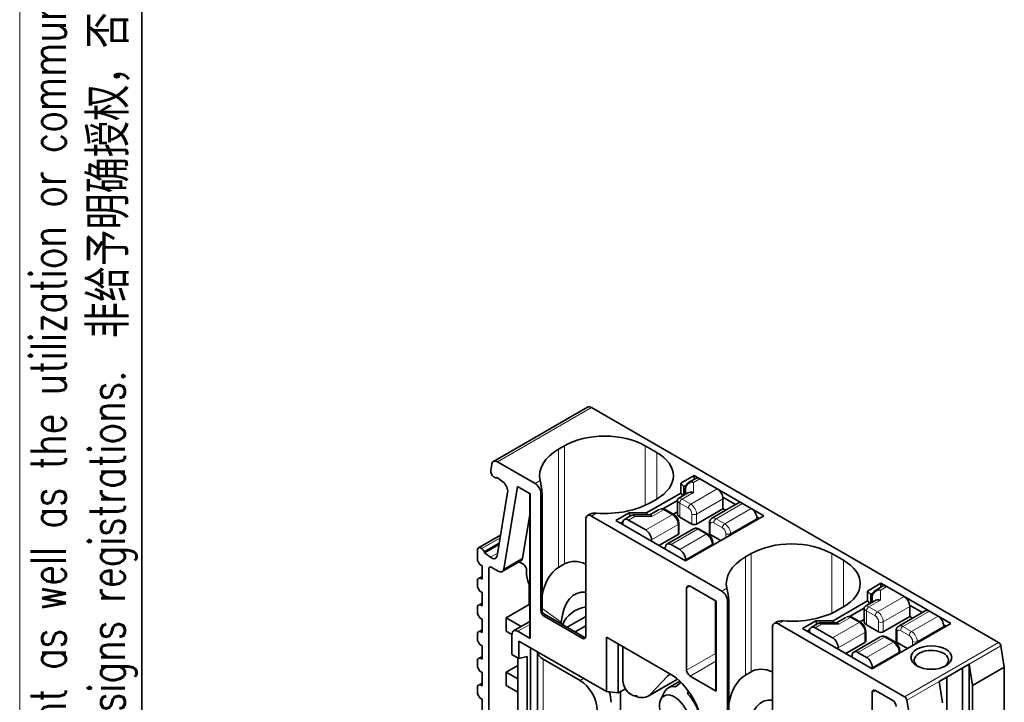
# Model space of a CAD drawing. Header units: millimetres. Extents: x 6 to 292, y 5 to 204.
# Tile 5 of 24: x 6 to 42, y 47 to 72. Entities that reach past the tile are written whole.
import ezdxf

# ---------------------------------------------------------------- set-up
doc = ezdxf.new("R2010")
doc.units = ezdxf.units.MM
for name, color, linetype in [('TEXT', 7, 'Continuous'), ('可见', 7, 'Continuous'), ('图框', 7, 'Continuous'), ('相切', 7, 'Continuous'), ('细实线', 7, 'Continuous'), ('轮廓线', 7, 'Continuous')]:
    doc.layers.add(name, color=color, linetype=linetype)
doc.layers.add('尺寸层', color=5, linetype='Continuous', lineweight=13)
doc.styles.add('SEACAD_Solid_Edge_ANSI', font='seans.ttf', dxfattribs={"width": 0.8})

# ---------------------------------------------------------------- blocks, each defined once
blk = doc.blocks.new('SE4')
at = {"layer": '可见', "color": 7, "linetype": 'Continuous', "lineweight": 35}
for p, q in [((26.39, 57.49), (22.932, 55.494)), ((26.54, 57.475), (41.518, 48.828)), ((25.544, 56.066), (25.331, 55.943)), ((28.938, 55.821), (28.514, 56.066)), ((24.462, 54.682), (23.082, 55.479)), ((22.873, 55.397), (22.833, 55.159)), ((22.937, 54.93), (22.947, 54.921)), ((23.043, 54.891), (23.073, 54.898)), ((23.073, 54.898), (23.282, 54.735)), ((30.317, 54.976), (29.822, 54.691)), ((30.379, 54.869), (30.149, 54.736)), ((30.317, 54.833), (30.317, 54.976)), ((30.529, 54.854), (30.317, 54.976)), ((31.166, 54.486), (30.529, 54.854)), ((23.454, 54.351), (23.064, 52.02)), ((23.312, 51.531), (23.82, 54.563)), ((23.82, 54.563), (24.285, 54.295)), ((29.942, 54.564), (29.822, 54.691)), ((29.822, 54.691), (29.822, 54.323)), ((30.034, 54.617), (29.942, 54.564)), ((29.942, 54.564), (29.942, 54.249)), ((29.999, 54.476), (29.999, 54.282)), ((32.099, 53.947), (31.166, 54.486)), ((24.268, 54.305), (24.268, 49.197)), ((24.285, 54.295), (24.285, 48.973)), ((24.674, 50.011), (24.674, 54.315)), ((24.719, 50.036), (24.719, 54.34)), ((29.822, 54.323), (28.563, 53.596)), ((28.938, 54.107), (28.725, 53.983)), ((29.162, 53.746), (29.701, 54.057)), ((29.699, 54.038), (29.699, 53.568)), ((30.087, 54.332), (29.759, 54.143)), ((29.91, 54.23), (29.822, 54.323)), ((31.373, 54.17), (31.841, 53.9)), ((31.378, 53.751), (31.378, 54.119)), ((29.005, 53.708), (28.685, 53.523)), ((29.571, 53.537), (29.25, 53.722)), ((29.699, 53.639), (29.546, 53.551)), ((31.378, 53.751), (30.402, 53.188)), ((31.949, 53.962), (30.973, 53.399)), ((31.481, 53.692), (31.378, 53.751)), ((32.417, 53.764), (32.099, 53.947)), ((32.884, 53.494), (32.417, 53.764)), ((24, 51.928), (24.268, 53.528)), ((26.329, 53.36), (26.329, 49.055)), ((26.472, 53.544), (26.391, 53.497)), ((31.335, 50.714), (26.541, 53.482)), ((27.927, 53.596), (27.432, 53.311)), ((27.432, 53.311), (29.999, 51.829)), ((27.692, 53.265), (27.602, 53.213)), ((27.979, 53.483), (27.749, 53.35)), ((27.899, 53.335), (28.535, 52.968)), ((27.963, 53.474), (27.927, 53.596)), ((28.563, 53.596), (27.927, 53.596)), ((28.694, 53.523), (28.129, 53.523)), ((28.585, 53.523), (28.563, 53.596)), ((30.232, 53.188), (29.787, 53.445)), ((32.884, 53.494), (29.999, 51.829)), ((32.625, 53.448), (32.714, 53.396)), ((32.629, 53.396), (32.629, 53.347)), ((27.687, 53.164), (27.687, 53.213)), ((30.294, 53.007), (29.318, 52.444)), ((29.758, 52.845), (29.758, 53.213)), ((30.822, 52.814), (30.504, 52.998)), ((30.876, 53.213), (30.876, 52.845)), ((23.191, 52.781), (22.383, 52.314)), ((28.747, 52.6), (28.747, 52.551)), ((29.723, 52.796), (29.023, 52.392)), ((31.293, 52.576), (30.911, 52.796)), ((22.347, 52.256), (22.341, 52.218)), ((22.341, 52.218), (22.341, 51.841)), ((22.505, 52.282), (22.495, 52.29)), ((22.609, 52.126), (22.588, 52.174)), ((22.609, 52.126), (23.132, 52.428)), ((29.256, 52.257), (29.256, 52.306)), ((29.468, 52.429), (29.787, 52.245)), ((31.01, 52.412), (31.01, 52.49)), ((22.341, 51.841), (22.426, 51.694)), ((22.818, 51.963), (22.609, 52.126)), ((23.254, 51.435), (23.941, 51.831)), ((29.999, 51.878), (29.999, 51.829)), ((32.417, 52.098), (32.204, 51.975)), ((35.811, 51.853), (35.387, 52.098)), ((22.426, 51.694), (22.511, 51.645)), ((22.511, 51.645), (22.511, 51.155)), ((22.765, 41.873), (22.765, 51.547)), ((22.85, 51.596), (23.104, 51.449)), ((23.879, 51.795), (24.025, 51.711)), ((24.152, 51.49), (24.152, 51.332)), ((25.544, 51.717), (25.331, 51.593)), ((22.426, 51.204), (22.341, 51.155)), ((22.341, 51.155), (22.341, 50.861)), ((22.426, 51.204), (22.511, 51.253)), ((22.511, 51.155), (22.426, 51.204)), ((22.341, 50.861), (22.426, 50.714)), ((24.209, 51.055), (24.268, 50.904)), ((24.25, 50.225), (24.25, 50.949)), ((30.041, 47.811), (30.041, 50.824)), ((30.169, 50.898), (31.123, 50.347)), ((37.19, 51.008), (36.695, 50.722)), ((36.815, 50.596), (36.695, 50.722)), ((36.695, 50.722), (36.695, 50.355)), ((37.252, 50.9), (37.022, 50.767)), ((37.19, 51.008), (37.19, 50.865)), ((37.402, 50.886), (37.19, 51.008)), ((38.039, 50.518), (37.402, 50.886)), ((22.426, 50.714), (22.511, 50.665)), ((22.511, 50.665), (22.511, 50.175)), ((31.592, 46.068), (31.592, 50.372)), ((36.96, 50.364), (36.632, 50.175)), ((36.907, 50.649), (36.815, 50.596)), ((36.815, 50.596), (36.815, 50.281)), ((36.872, 50.508), (36.872, 50.313)), ((38.972, 49.979), (38.039, 50.518)), ((22.426, 50.224), (22.341, 50.175)), ((22.341, 50.175), (22.341, 49.881)), ((22.426, 50.224), (22.511, 50.273)), ((22.511, 50.175), (22.426, 50.224)), ((23.401, 49.736), (24.25, 50.225)), ((24.25, 50.225), (24.268, 50.215)), ((31.102, 48.424), (31.102, 50.359)), ((31.113, 50.353), (31.113, 47.18)), ((31.123, 50.347), (31.123, 47.04)), ((31.547, 46.043), (31.547, 50.347)), ((36.695, 50.355), (35.436, 49.628)), ((35.811, 50.138), (35.598, 50.015)), ((36.035, 49.778), (36.574, 50.089)), ((36.572, 50.07), (36.572, 49.6)), ((36.783, 50.262), (36.695, 50.355)), ((38.246, 50.202), (38.714, 49.932)), ((38.251, 49.783), (38.251, 50.151)), ((22.341, 49.881), (22.426, 49.734)), ((22.426, 49.734), (22.511, 49.685)), ((22.511, 49.685), (22.511, 49.195)), ((23.956, 49.415), (23.401, 49.736)), ((23.401, 49.736), (23.401, 49.246)), ((26.202, 48.982), (24.802, 49.79)), ((24.873, 49.831), (26.273, 49.023)), ((26.329, 49.785), (25.641, 49.388)), ((35.878, 49.74), (35.558, 49.555)), ((36.444, 49.569), (36.123, 49.754)), ((36.572, 49.671), (36.419, 49.583)), ((38.251, 49.783), (37.275, 49.22)), ((38.822, 49.994), (37.846, 49.431)), ((38.354, 49.724), (38.251, 49.783)), ((39.29, 49.796), (38.972, 49.979)), ((39.757, 49.526), (39.29, 49.796)), ((22.426, 49.244), (22.511, 49.293)), ((24.268, 49.595), (23.676, 49.253)), ((26.329, 49.442), (25.938, 49.216)), ((33.202, 49.391), (33.202, 45.087)), ((33.345, 49.576), (33.264, 49.529)), ((38.06, 46.832), (33.414, 49.514)), ((34.8, 49.628), (34.305, 49.342)), ((34.305, 49.342), (36.872, 47.86)), ((34.565, 49.297), (34.475, 49.244)), ((34.852, 49.515), (34.622, 49.382)), ((34.772, 49.367), (35.408, 48.999)), ((35.436, 49.628), (34.8, 49.628)), ((34.836, 49.505), (34.8, 49.628)), ((35.567, 49.555), (35.002, 49.555)), ((35.458, 49.555), (35.436, 49.628)), ((37.105, 49.22), (36.66, 49.477)), ((36.872, 47.86), (39.757, 49.526)), ((39.498, 49.48), (39.587, 49.428)), ((39.502, 49.428), (39.502, 49.379)), ((22.426, 49.244), (22.341, 49.195)), ((22.341, 49.195), (22.341, 48.901)), ((22.511, 49.195), (22.426, 49.244)), ((23.401, 49.246), (23.614, 49.123)), ((23.614, 49.116), (23.614, 48.388)), ((24.285, 48.973), (23.826, 49.239)), ((27.093, 47.017), (27.093, 49.025)), ((27.093, 49.025), (29.426, 47.678)), ((34.56, 49.195), (34.56, 49.244)), ((37.167, 49.039), (36.192, 48.475)), ((36.631, 48.877), (36.631, 49.244)), ((37.696, 48.846), (37.377, 49.03)), ((37.749, 49.244), (37.749, 48.877)), ((22.341, 48.901), (22.426, 48.754)), ((22.426, 48.754), (22.511, 48.705)), ((22.511, 48.705), (22.511, 48.216)), ((23.868, 48.878), (23.868, 48.241)), ((23.868, 48.878), (27.093, 47.017)), ((24.292, 42.999), (24.292, 48.633)), ((27.517, 46.968), (27.517, 48.78)), ((27.687, 47.454), (27.687, 48.682)), ((35.62, 48.632), (35.62, 48.583)), ((36.596, 48.828), (35.896, 48.424)), ((38.166, 48.608), (37.784, 48.828)), ((41.73, 47.922), (41.601, 48.702)), ((22.426, 48.265), (22.341, 48.216)), ((22.341, 48.216), (22.341, 47.922)), ((22.426, 48.265), (22.511, 48.314)), ((22.511, 48.216), (22.426, 48.265)), ((23.614, 48.388), (23.868, 48.241)), ((23.826, 48.266), (23.826, 44.49)), ((23.868, 48.241), (24.171, 48.311)), ((24.171, 48.311), (24.171, 44.291)), ((24.548, 48.486), (24.548, 43.269)), ((24.759, 48.217), (26.117, 47.433)), ((36.129, 48.289), (36.129, 48.338)), ((36.342, 48.461), (36.66, 48.277)), ((37.883, 48.444), (37.883, 48.522)), ((22.341, 47.922), (22.426, 47.775)), ((23.401, 47.735), (23.826, 47.98)), ((36.872, 47.909), (36.872, 47.86)), ((39.615, 47.555), (40.185, 47.884)), ((40.185, 47.884), (40.434, 48.028)), ((40.186, 41.403), (40.186, 47.884)), ((40.187, 41.402), (40.187, 47.883)), ((40.563, 47.248), (40.434, 48.028)), ((40.436, 48.027), (40.436, 41.259)), ((41.73, 47.922), (40.563, 47.248)), ((41.73, 47.922), (41.73, 44.296)), ((22.426, 47.775), (22.511, 47.726)), ((22.511, 47.726), (22.511, 47.236)), ((23.401, 47.246), (23.401, 47.735)), ((23.826, 47.49), (23.401, 47.735)), ((28.623, 46.849), (29.708, 47.476)), ((29.324, 47.576), (28.713, 46.921)), ((31.123, 47.04), (30.169, 47.591)), ((32.417, 47.748), (32.204, 47.625)), ((39.331, 47.391), (39.615, 47.555)), ((39.617, 47.554), (39.617, 41.732)), ((22.426, 47.285), (22.341, 47.236)), ((22.341, 47.236), (22.341, 46.942)), ((22.426, 47.285), (22.511, 47.334)), ((22.511, 47.236), (22.426, 47.285)), ((23.401, 47.246), (23.826, 47.001)), ((27.517, 46.968), (27.789, 47.125)), ((27.848, 47.043), (27.755, 47.105)), ((29.789, 47.403), (29.37, 47.161)), ((29.829, 47.353), (29.634, 47.197)), ((39.46, 46.611), (39.331, 47.391)), ((40.563, 47.248), (40.563, 41.185)), ((22.341, 46.942), (22.426, 46.795)), ((22.426, 46.795), (22.511, 46.746)), ((22.511, 46.746), (22.511, 46.256)), ((27.093, 47.017), (27.517, 46.968)), ((27.602, 47.017), (27.602, 45.939)), ((29.232, 47.009), (29.093, 46.735)), ((30.067, 46.947), (30.103, 47.03)), ((30.14, 46.99), (30.067, 46.947)), ((36.862, 43.587), (36.862, 46.985)), ((36.989, 47.058), (37.625, 46.691)), ((38.272, 45.925), (38.143, 46.706))]:
    blk.add_line(p, q, dxfattribs=at)
for centre, radius, start, end in [((22.575, 54.227), 2.146, 3.0331, 15.1777), ((30.299, 54.476), 0.3, 120, 180), ((29.818, 54.04), 0.119, 119.3806, 181.029), ((29.142, 53.516), 0.233, 60.6533, 106.2028), ((28.129, 53.223), 0.3, 90, 120), ((29.36, 53.199), 0.398, 1.9515, 58.0485), ((30.612, 52.476), 0.398, 1.9515, 58.0485), ((29.448, 50.259), 2.146, 3.0331, 15.1777), ((37.172, 50.508), 0.3, 120, 180), ((25.334, 50.044), 0.615, 180.7256, 191.3856), ((36.691, 50.072), 0.119, 119.3806, 181.029), ((36.015, 49.548), 0.233, 60.6533, 106.2028), ((21.09, 50.108), 4.367, 352.2226, 352.9771), ((35.002, 49.255), 0.3, 90, 120), ((36.233, 49.231), 0.398, 1.9515, 58.0485), ((37.485, 48.508), 0.398, 1.9515, 58.0485)]:
    blk.add_arc(centre, radius, start, end, dxfattribs=at)
for centre, major_axis, ratio, start_param, end_param in [((26.54, 57.23), (0.15, -0.26), 0.57735, 2.356194, 3.141581), ((27.029, 55.209), (2.1, 0), 0.57735, 0.785398, 2.356194), ((27.028, 54.963), (2.4, 0), 0.57735, 2.356194, 3.267771), ((27.453, 54.964), (-2.1, 0), 0.57735, 2.356194, 3.926991), ((23.082, 55.234), (0.15, -0.26), 0.57735, 2.356194, 3.752458), ((22.959, 55.062), (0.09, -0.156), 0.57735, 3.752458, 5.323254), ((22.97, 55.053), (0.09, -0.156), 0.57735, -0.959854, -0.785576), ((22.97, 55.053), (0.09, -0.156), 0.57735, 5.497787, 6.108652), ((23.245, 54.515), (-0.15, 0.26), 0.57735, 3.752458, 5.323254), ((30.529, 54.609), (0.15, -0.26), 0.57735, 2.356194, 3.141593), ((24.462, 54.437), (0.15, -0.26), 0.57735, 0.785398, 2.356194), ((30.299, 54.108), (0.277, -0.16), 0.717439, 1.963495, 2.748894), ((31.166, 54.241), (0.15, -0.26), 0.57735, 0.785398, 2.356194), ((27.028, 54.963), (-2.4, 0), 0.57735, 1.444618, 2.356194), ((32.099, 53.702), (0.15, -0.26), 0.57735, 2.356194, 3.141593), ((32.417, 53.519), (0.15, -0.26), 0.57735, 0.785398, 2.356194), ((26.541, 53.237), (0.15, -0.26), 0.57735, 2.356194, 3.926991), ((27.899, 53.09), (0.15, -0.26), 0.57735, 2.356194, 3.926991), ((28.765, 53.223), (0.08, -0.299), 0.317837, 2.441154, 3.056633), ((29.999, 53.568), (0.3, 0), 0.57735, 3.141593, 3.926991), ((28.535, 52.723), (-0.15, 0.26), 0.57735, 3.926991, 5.497787), ((30.317, 53.237), (0.12, 0), 0.57735, 3.926991, 5.497787), ((29.638, 52.845), (-0.12, 0), 0.57735, 2.356194, 3.141593), ((30.996, 52.845), (0.12, 0), 0.57735, 3.141593, 3.926991), ((22.473, 52.158), (0.09, -0.156), 0.57735, 2.181662, 3.752458), ((22.483, 52.15), (-0.09, 0.156), 0.57735, 4.537856, 5.323254), ((29.468, 52.184), (0.15, -0.26), 0.57735, 2.356194, 3.926991), ((29.787, 52), (-0.15, 0.26), 0.57735, 3.926991, 5.497787), ((33.902, 51.241), (2.1, 0), 0.57735, 0.785398, 2.356194), ((22.855, 52.183), (-0.15, 0.26), 0.57735, 2.181662, 3.752458), ((23.791, 52.091), (-0.15, 0.26), 0.57735, 3.141593, 3.752458), ((27.029, 47.889), (1.367, -3.882), 0.410754, 2.772791, 3.218335), ((33.901, 50.995), (2.4, 0), 0.57735, 2.356194, 3.267771), ((34.326, 50.996), (-2.1, 0), 0.57735, 2.356194, 3.926991), ((22.85, 51.498), (0.06, -0.104), 0.57735, 2.356194, 3.926991), ((23.104, 51.694), (-0.15, 0.26), 0.57735, 2.356194, 3.752458), ((24.025, 51.564), (-0.09, 0.156), 0.57735, 3.926991, 5.497787), ((27.028, 47.219), (-1.562, 4.436), 0.410754, 0.076742, 0.585966), ((24.577, 51.088), (-0.3, 0.52), 0.57735, 0.785398, 1.308997), ((27.199, 47.318), (1.171, -3.327), 0.410754, 2.937231, 3.8332), ((30.169, 50.751), (0.09, -0.156), 0.57735, 2.356194, 3.926991), ((37.402, 50.641), (0.15, -0.26), 0.57735, 2.356194, 3.141593), ((31.335, 50.469), (0.15, -0.26), 0.57735, 0.785398, 2.356194), ((37.172, 50.14), (0.277, -0.16), 0.717439, 1.963495, 2.748894), ((38.039, 50.273), (0.15, -0.26), 0.57735, 0.785398, 2.356194), ((24.802, 49.937), (0.09, -0.156), 0.57735, 3.926991, 5.497787), ((27.199, 48.523), (1.587, -1.194), 0.711531, 2.566487, 3.332258), ((33.901, 50.995), (-2.4, 0), 0.57735, 1.444618, 2.356194), ((38.972, 49.734), (0.15, -0.26), 0.57735, 2.356194, 3.141593), ((24.766, 49.917), (0.166, -0.112), 0.075137, 4.548713, 5.461147), ((39.29, 49.551), (0.15, -0.26), 0.57735, 0.785398, 2.356194), ((23.826, 48.994), (0.15, -0.26), 0.57735, 2.356194, 3.926991), ((33.414, 49.269), (0.15, -0.26), 0.57735, 2.356194, 3.926991), ((34.772, 49.122), (0.15, -0.26), 0.57735, 2.356194, 3.926991), ((35.638, 49.255), (0.08, -0.299), 0.317837, 2.441154, 3.056633), ((36.872, 49.6), (0.3, 0), 0.57735, 3.141593, 3.926991), ((27.028, 46.437), (-1.796, 5.102), 0.410754, 0.86214, 0.878211), ((27.028, 49.152), (-2.761, 0), 0.57735, 0.01608, 0.112347), ((26.202, 49.129), (-0.09, 0.156), 0.57735, 2.356194, 3.926991), ((26.166, 49.108), (-0.166, 0.112), 0.075137, -3.963631, -3.524314), ((35.408, 48.754), (-0.15, 0.26), 0.57735, 3.926991, 5.497787), ((37.19, 49.269), (0.12, 0), 0.57735, 3.926991, 5.497787), ((36.511, 48.877), (-0.12, 0), 0.57735, 2.356194, 3.141593), ((37.869, 48.877), (0.12, 0), 0.57735, 3.141593, 3.926991), ((39.044, 48.174), (0.63, 0), 0.57735, 0, 3.835783), ((41.518, 48.73), (0.06, -0.104), 0.57735, 0.993478, 2.356194), ((25.268, 48.511), (0.72, 0), 0.57735, 3.204257, 3.926991), ((31.229, 48.35), (-0.09, 0.156), 0.57735, 0.785398, 1.199692), ((36.342, 48.216), (0.15, -0.26), 0.57735, 2.356194, 3.926991), ((36.66, 48.032), (-0.15, 0.26), 0.57735, 3.926991, 5.497787), ((33.902, 43.921), (1.367, -3.882), 0.410754, 2.772791, 3.218335), ((39.044, 48.174), (0.63, 0), 0.57735, 5.588995, 6.283185), ((30.031, 46.596), (0.61, -1.057), 0.57735, 3.100996, 3.316126), ((29.426, 46.306), (-0.84, 1.455), 0.57735, 3.926991, 5.497787), ((30.169, 47.738), (0.09, -0.156), 0.57735, 3.926991, 5.497787), ((33.901, 43.251), (-1.562, 4.436), 0.410754, 0.076742, 0.585966), ((26.117, 46.698), (-0.45, 0.779), 0.57735, 3.926991, 5.497787), ((28.003, 47.271), (-0.223, 0.387), 0.57735, 0.785398, 3.141593), ((29.85, 46.329), (0.48, -0.831), 0.57735, 2.680658, 3.50296), ((33.933, 47.18), (2.82, 0), 0.57735, 3.141593, 3.22769), ((26.626, 46.992), (0.45, -0.779), 0.57735, 0.785398, 1.265105), ((28.055, 47.833), (-0.568, 0.984), 0.57735, 2.457645, 3.316126), ((29.596, 46.183), (0.39, -0.675), 0.57735, -0.217528, 4.602998), ((29.85, 46.329), (-0.48, 0.831), 0.57735, 2.96323, 5.173324), ((34.072, 43.35), (1.171, -3.327), 0.410754, 2.937231, 3.8332), ((36.989, 46.911), (0.09, -0.156), 0.57735, 2.356194, 3.926991), ((38.06, 46.734), (0.06, -0.104), 0.57735, 0.993478, 2.356194), ((37.625, 46.544), (-0.09, 0.156), 0.57735, 3.926991, 5.497787)]:
    blk.add_ellipse(centre, major_axis=major_axis, ratio=ratio, start_param=start_param, end_param=end_param, dxfattribs=at)
blk.add_ellipse((39.044, 48.272), major_axis=(-0.75, 0), ratio=0.57735, dxfattribs=at)
for points, knots in [([(26.726, 53.589), (26.682, 53.592), (26.64, 53.591), (26.558, 53.579), (26.519, 53.568), (26.481, 53.549), (26.476, 53.546), (26.472, 53.544)], [0, 0, 0, 0, 0.25, 0.25, 0.5, 0.5, 0.5336947, 0.5336947, 0.5336947, 0.5336947]), ([(30.976, 53.397), (30.965, 53.392), (30.937, 53.378), (30.902, 53.332), (30.879, 53.272), (30.877, 53.234), (30.876, 53.213)], [0, 0, 0, 0, 0.145129, 0.447026, 0.73938, 1, 1, 1, 1]), ([(30.504, 52.998), (30.488, 53.007), (30.454, 53.024), (30.392, 53.035), (30.334, 53.028), (30.307, 53.012), (30.297, 53.005)], [0, 0, 0, 0, 0.227638, 0.544937, 0.846584, 1, 1, 1, 1]), ([(33.599, 49.62), (33.555, 49.624), (33.513, 49.623), (33.431, 49.611), (33.392, 49.6), (33.354, 49.58), (33.35, 49.578), (33.345, 49.576)], [0, 0, 0, 0, 0.25, 0.25, 0.5, 0.5, 0.5336947, 0.5336947, 0.5336947, 0.5336947]), ([(37.849, 49.429), (37.838, 49.423), (37.81, 49.409), (37.776, 49.364), (37.753, 49.304), (37.75, 49.266), (37.749, 49.244)], [0, 0, 0, 0, 0.145129, 0.447026, 0.73938, 1, 1, 1, 1]), ([(37.377, 49.03), (37.361, 49.038), (37.327, 49.055), (37.265, 49.067), (37.207, 49.06), (37.18, 49.043), (37.17, 49.037)], [0, 0, 0, 0, 0.227638, 0.544937, 0.846584, 1, 1, 1, 1])]:
    blk.add_open_spline(points, degree=3, knots=knots, dxfattribs=at)
at = {"layer": '相切', "color": 7, "linetype": 'Continuous', "lineweight": 13}
for p, q in [((23.082, 55.479), (26.54, 57.475)), ((25.331, 55.943), (25.331, 51.593)), ((25.544, 51.717), (25.544, 56.066)), ((28.514, 56.066), (28.514, 53.875)), ((28.938, 54.107), (28.938, 55.821)), ((24.647, 54.789), (24.462, 54.682)), ((30.529, 54.854), (30.299, 54.721)), ((30.299, 54.721), (30.299, 54.353)), ((30.299, 54.353), (29.872, 54.107)), ((31.166, 54.486), (30.19, 53.923)), ((24.674, 54.315), (24.719, 54.34)), ((29.872, 54.107), (30.19, 53.923)), ((31.378, 54.119), (30.402, 53.555)), ((29.193, 53.715), (28.765, 53.468)), ((29.511, 53.531), (29.193, 53.715)), ((29.787, 53.445), (29.787, 53.96)), ((29.787, 53.96), (30.105, 53.776)), ((32.099, 53.947), (31.123, 53.384)), ((32.417, 53.764), (31.441, 53.2)), ((26.541, 53.482), (26.726, 53.589)), ((28.129, 53.468), (27.899, 53.335)), ((28.129, 53.523), (28.129, 53.468)), ((28.765, 53.468), (28.129, 53.468)), ((29.511, 53.531), (28.535, 52.968)), ((30.232, 53.555), (30.232, 53.188)), ((30.402, 53.188), (30.402, 53.555)), ((31.123, 53.384), (31.441, 53.2)), ((32.629, 53.396), (31.653, 52.833)), ((29.723, 53.164), (28.747, 52.6)), ((30.444, 52.992), (29.468, 52.429)), ((29.723, 52.796), (29.723, 53.164)), ((30.762, 52.808), (30.444, 52.992)), ((30.911, 52.796), (30.911, 53.164)), ((31.038, 53.237), (31.356, 53.053)), ((22.495, 52.29), (23.175, 52.683)), ((23.172, 52.666), (22.505, 52.282)), ((30.762, 52.808), (29.787, 52.245)), ((31.484, 52.833), (31.484, 52.686)), ((31.653, 52.833), (31.653, 52.784)), ((22.588, 52.174), (23.143, 52.495)), ((30.975, 52.441), (29.999, 51.878)), ((30.975, 52.392), (30.975, 52.441)), ((22.818, 51.963), (23.079, 52.114)), ((23.312, 51.531), (24, 51.928)), ((32.204, 51.975), (32.204, 47.625)), ((32.417, 47.748), (32.417, 52.098)), ((35.387, 52.098), (35.387, 49.907)), ((35.811, 50.138), (35.811, 51.853)), ((22.85, 51.596), (22.765, 51.547)), ((30.169, 50.898), (30.041, 50.824)), ((31.52, 50.821), (31.335, 50.714)), ((37.402, 50.886), (37.172, 50.753)), ((37.172, 50.753), (37.172, 50.385)), ((31.547, 50.347), (31.592, 50.372)), ((37.172, 50.385), (36.745, 50.138)), ((38.039, 50.518), (37.063, 49.955)), ((24.674, 50.011), (24.719, 50.036)), ((24.719, 50.074), (25.425, 49.574)), ((36.745, 50.138), (37.063, 49.955)), ((38.251, 50.151), (37.275, 49.587)), ((24.873, 49.831), (24.802, 49.79)), ((36.066, 49.747), (35.638, 49.5)), ((36.384, 49.563), (36.066, 49.747)), ((36.66, 49.477), (36.66, 49.991)), ((36.66, 49.991), (36.978, 49.808)), ((38.972, 49.979), (37.996, 49.416)), ((39.29, 49.796), (38.314, 49.232)), ((23.826, 49.239), (24.268, 49.494)), ((33.414, 49.514), (33.599, 49.62)), ((35.002, 49.5), (34.772, 49.367)), ((35.002, 49.555), (35.002, 49.5)), ((35.638, 49.5), (35.002, 49.5)), ((36.384, 49.563), (35.408, 48.999)), ((37.105, 49.587), (37.105, 49.22)), ((37.275, 49.22), (37.275, 49.587)), ((37.996, 49.416), (38.314, 49.232)), ((39.502, 49.428), (38.527, 48.865)), ((26.273, 49.023), (26.202, 48.982)), ((36.596, 49.195), (35.62, 48.632)), ((37.317, 49.024), (36.342, 48.461)), ((36.596, 48.828), (36.596, 49.195)), ((37.636, 48.84), (37.317, 49.024)), ((37.784, 48.828), (37.784, 49.195)), ((37.911, 49.269), (38.23, 49.085)), ((37.636, 48.84), (36.66, 48.277)), ((41.518, 48.828), (38.06, 46.832)), ((38.357, 48.865), (38.357, 48.718)), ((38.527, 48.865), (38.527, 48.816)), ((41.601, 48.702), (40.434, 48.029)), ((24.759, 42.975), (24.759, 48.217)), ((30.041, 47.811), (31.102, 48.424)), ((37.848, 48.473), (36.872, 47.909)), ((37.848, 48.424), (37.848, 48.473)), ((31.113, 48.136), (30.169, 47.591)), ((26.244, 47.507), (26.117, 47.433)), ((29.694, 47.488), (28.713, 46.921)), ((29.463, 47.656), (29.324, 47.576)), ((39.331, 47.392), (38.143, 46.706)), ((36.989, 47.058), (36.862, 46.985))]:
    blk.add_line(p, q, dxfattribs=at)
for centre, major_axis, ratio, start_param, end_param in [((30.299, 54.476), (-0.3, 0), 0.816497, 4.712389, 6.283185), ((30.299, 54.476), (0.15, -0.26), 0.57735, 2.356194, 3.141593), ((30.19, 53.825), (-0.06, -0.104), 0.57735, 3.926991, 5.497787), ((30.105, 53.629), (-0.09, 0.156), 0.57735, 3.926991, 5.497787), ((30.19, 53.678), (0.15, -0.26), 0.57735, 0.785398, 2.356194), ((28.129, 53.223), (0.15, -0.26), 0.57735, 2.356194, 3.141593), ((29.511, 53.433), (-0.06, -0.104), 0.57735, 3.141271, 3.926991), ((29.511, 53.286), (-0.15, 0.26), 0.57735, 3.926991, 5.497787), ((30.317, 53.604), (0.12, 0), 0.57735, 3.926991, 5.497787), ((31.038, 53.09), (0.09, -0.156), 0.57735, 2.356194, 3.926991), ((31.123, 53.139), (0.15, -0.26), 0.57735, 2.356194, 3.136526), ((31.123, 53.286), (0.06, 0.104), 0.57735, 0.785398, 2.356194), ((29.638, 53.213), (-0.12, 0), 0.57735, 2.356194, 3.141427), ((30.444, 52.747), (0.15, -0.26), 0.57735, 2.356194, 3.141593), ((30.444, 52.894), (-0.06, -0.104), 0.57735, 3.141593, 3.926991), ((30.996, 53.213), (0.12, 0), 0.57735, 3.141742, 3.926991), ((31.441, 53.102), (0.06, 0.104), 0.57735, 0.785398, 2.356194), ((31.356, 52.906), (-0.09, 0.156), 0.57735, 3.926991, 5.497787), ((31.441, 52.955), (-0.15, 0.26), 0.57735, 3.926991, 5.497787), ((30.762, 52.71), (-0.06, -0.104), 0.57735, 3.141719, 3.926991), ((30.762, 52.563), (0.15, -0.26), 0.57735, 0.785398, 2.356194), ((31.569, 52.882), (0.12, 0), 0.57735, 3.926991, 5.497787), ((30.89, 52.49), (-0.12, 0), 0.57735, 2.356194, 3.141427), ((37.172, 50.508), (-0.3, 0), 0.816497, 4.712389, 6.283185), ((37.172, 50.508), (0.15, -0.26), 0.57735, 2.356194, 3.141593), ((37.063, 49.857), (-0.06, -0.104), 0.57735, 3.926991, 5.497787), ((36.978, 49.661), (-0.09, 0.156), 0.57735, 3.926991, 5.497787), ((37.063, 49.71), (0.15, -0.26), 0.57735, 0.785398, 2.356194), ((35.002, 49.255), (0.15, -0.26), 0.57735, 2.356194, 3.141593), ((36.384, 49.465), (-0.06, -0.104), 0.57735, 3.141271, 3.926991), ((36.384, 49.318), (-0.15, 0.26), 0.57735, 3.926991, 5.497787), ((37.19, 49.636), (0.12, 0), 0.57735, 3.926991, 5.497787), ((37.911, 49.122), (0.09, -0.156), 0.57735, 2.356194, 3.926991), ((37.996, 49.171), (0.15, -0.26), 0.57735, 2.356194, 3.136526), ((37.996, 49.318), (0.06, 0.104), 0.57735, 0.785398, 2.356194), ((36.511, 49.244), (-0.12, 0), 0.57735, 2.356194, 3.141427), ((37.317, 48.779), (0.15, -0.26), 0.57735, 2.356194, 3.141593), ((37.317, 48.926), (-0.06, -0.104), 0.57735, 3.141593, 3.926991), ((37.869, 49.244), (0.12, 0), 0.57735, 3.141742, 3.926991), ((38.314, 49.134), (0.06, 0.104), 0.57735, 0.785398, 2.356194), ((38.23, 48.938), (-0.09, 0.156), 0.57735, 3.926991, 5.497787), ((38.314, 48.987), (-0.15, 0.26), 0.57735, 3.926991, 5.497787), ((37.636, 48.742), (-0.06, -0.104), 0.57735, 3.141719, 3.926991), ((37.636, 48.595), (0.15, -0.26), 0.57735, 0.785398, 2.356194), ((38.442, 48.914), (0.12, 0), 0.57735, 3.926991, 5.497787), ((37.763, 48.522), (-0.12, 0), 0.57735, 2.356194, 3.141427)]:
    blk.add_ellipse(centre, major_axis=major_axis, ratio=ratio, start_param=start_param, end_param=end_param, dxfattribs=at)
for points, knots in [([(29.787, 53.96), (29.779, 53.964), (29.762, 53.974), (29.742, 53.988), (29.724, 54.002), (29.711, 54.014), (29.702, 54.026), (29.699, 54.034), (29.699, 54.038), (29.699, 54.039)], [0, 0, 0, 0, 0.0695749, 0.1407008, 0.2137253, 0.2889696, 0.3667274, 0.4472649, 0.4763637, 0.4763637, 0.4763637, 0.4763637]), ([(29.759, 54.143), (29.76, 54.144), (29.766, 54.146), (29.784, 54.146), (29.822, 54.134), (29.855, 54.115), (29.872, 54.107)], [0.5257207, 0.5257207, 0.5257207, 0.5257207, 0.5534496, 0.7113753, 0.8594038, 1, 1, 1, 1]), ([(29.193, 53.715), (29.184, 53.719), (29.167, 53.728), (29.139, 53.735), (29.109, 53.738), (29.078, 53.736), (29.047, 53.728), (29.023, 53.718), (29.009, 53.71), (29.005, 53.708)], [0, 0, 0, 0, 0.069586, 0.1407188, 0.2137457, 0.2889877, 0.3667386, 0.4472644, 0.475756, 0.475756, 0.475756, 0.475756]), ([(36.66, 49.991), (36.652, 49.996), (36.635, 50.006), (36.615, 50.02), (36.598, 50.033), (36.584, 50.046), (36.575, 50.058), (36.572, 50.066), (36.572, 50.07), (36.572, 50.071)], [0, 0, 0, 0, 0.0695749, 0.1407008, 0.2137253, 0.2889696, 0.3667274, 0.4472649, 0.4763637, 0.4763637, 0.4763637, 0.4763637]), ([(36.632, 50.175), (36.633, 50.175), (36.639, 50.178), (36.657, 50.178), (36.695, 50.165), (36.728, 50.147), (36.745, 50.138)], [0.5257207, 0.5257207, 0.5257207, 0.5257207, 0.5534496, 0.7113753, 0.8594038, 1, 1, 1, 1]), ([(36.066, 49.747), (36.057, 49.751), (36.04, 49.76), (36.012, 49.767), (35.982, 49.77), (35.952, 49.768), (35.92, 49.76), (35.896, 49.749), (35.882, 49.742), (35.878, 49.74)], [0, 0, 0, 0, 0.069586, 0.1407188, 0.2137457, 0.2889877, 0.3667386, 0.4472644, 0.475756, 0.475756, 0.475756, 0.475756])]:
    blk.add_open_spline(points, degree=3, knots=knots, dxfattribs=at)
for points, weights in [([(29.787, 53.96), (29.787, 54.017), (29.822, 54.078), (29.872, 54.107)], [1.1715648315, 0.942815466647, 0.942811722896, 1.17155360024]), ([(29.193, 53.715), (29.215, 53.727), (29.236, 53.73), (29.253, 53.721)], [1.17156483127, 1.0571931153, 1.00000483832, 1.00000000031]), ([(36.66, 49.991), (36.66, 50.049), (36.695, 50.11), (36.745, 50.138)], [1.1715648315, 0.942815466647, 0.942811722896, 1.17155360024]), ([(36.066, 49.747), (36.088, 49.759), (36.109, 49.762), (36.126, 49.752)], [1.17156483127, 1.0571931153, 1.00000483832, 1.00000000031])]:
    blk.add_rational_spline(points, weights, degree=3, dxfattribs=at)
blk = doc.blocks.new('A4-drawing_frame')
at = {"layer": '细实线', "color": 7, "linetype": 'Continuous', "lineweight": 13}
blk.add_line((-286.5, 199), (-286.5, 0), dxfattribs=at)
at = {"layer": '轮廓线', "color": 7, "linetype": 'Continuous', "lineweight": 35}
blk.add_line((-282, 195), (-282, 5), dxfattribs=at)
at = {"layer": 'TEXT', "insert": (-286.103, 15), "char_height": 1.3, "width": 171.21782, "attachment_point": 1, "rotation": 90, "style": 'SEACAD_Solid_Edge_ANSI'}
blk.add_mtext('{\\fromans|b0||i0||c0|p34;\\C7;\\H1.3;\\W0.752;Transfer or duplication of this document as well as the utilization or communication of its contents are prohibited unless explicit authorization is granted. Violations will be liable for compensation. All rights      \\P}{\\fromans|b0||i0||c0|p34;\\C7;\\H1.3;\\W0.752;reserved for patent, utility model or designs registrations}{\\fromans|b0||i0||c0|p34;\\C7;\\H1.3;\\W0.752;.}{\\fSolid Edge ANSI|b0||i0||c0|p34;\\C7;\\H1.3;\\W0.752;  非给予明确授权，否则禁止转让、复制、利用、交流本文件的内容。侵犯者将负赔偿责任。本公司保留对涉及发明、实用新型和外观专利的所有权利。}', dxfattribs=at)

msp = doc.modelspace()

# ---------------------------------------------------------------- block references
at = {"layer": '图框', "color": 7}
msp.add_blockref('A4-drawing_frame', (292, 5), dxfattribs=at)
at = {"layer": '尺寸层'}
msp.add_blockref('SE4', (0, 0), dxfattribs=at)

doc.saveas('drawing.dxf')
